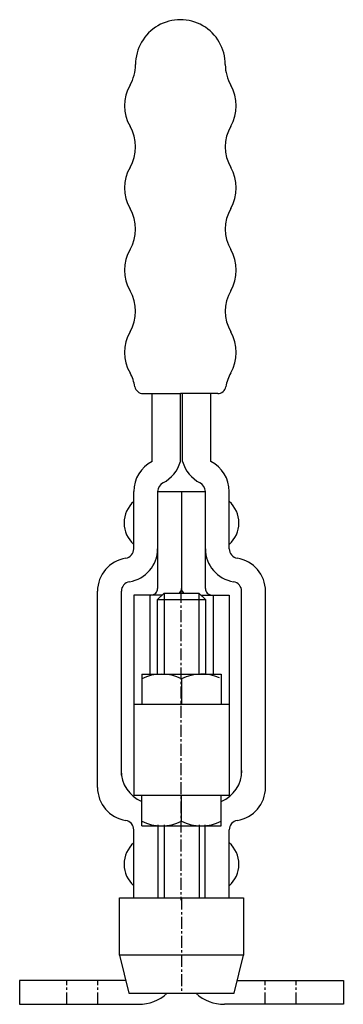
# Model space of a CAD drawing. Extents: x 121 to 155, y 140 to 243.
import ezdxf

# ---------------------------------------------------------------- set-up
doc = ezdxf.new("R2010")
doc.units = 0
doc.linetypes.add('CENTER', pattern=[2, 1.25, -0.25, 0.25, -0.25])
doc.layers.get('0').update_dxf_attribs({"linetype": 'CONTINUOUS'})
doc.layers.add('BRAUER-1', color=1, linetype='CENTER')

msp = doc.modelspace()

# ---------------------------------------------------------------- linework, layer by layer
for p, q in [((133.970423, 203.879255), (137.883422, 203.879254)), ((134.944476, 196.779254), (134.944476, 203.879255)), ((141.796422, 203.879255), (137.883422, 203.879254)), ((137.883422, 196.779254), (137.883422, 203.879254)), ((138.11658, 196.779254), (138.11658, 203.879254)), ((141.055526, 196.779254), (141.055526, 203.879255)), ((133.002463, 187.644023), (133.000051, 193.643963)), ((135.500026, 193.643963), (135.502411, 183.499729)), ((135.500026, 193.643963), (140.499976, 193.643963)), ((138.000001, 193.643963), (138.000001, 183.499564)), ((140.497591, 183.499729), (140.499976, 193.643963)), ((142.997538, 187.644022), (142.999951, 193.643962)), ((129.200088, 162.689873), (129.200089, 183.198465)), ((131.700063, 163.96716), (131.700064, 183.200907)), ((133.000051, 182.799571), (133.00005, 171.348343)), ((135.97147, 182.799571), (133.000051, 182.799571)), ((134.700034, 182.799571), (134.700033, 174.535021)), ((135.502685, 182.330787), (136.168636, 182.996737)), ((135.502685, 182.330787), (140.497316, 182.330786)), ((135.502685, 174.535021), (135.502685, 182.330787)), ((136.168636, 182.996737), (136.168636, 174.535021)), ((136.168636, 182.996737), (139.831365, 182.996737)), ((139.831365, 182.996737), (139.831365, 174.535021)), ((139.831365, 182.996737), (140.497316, 182.330786)), ((140.028531, 182.799571), (142.999951, 182.799571)), ((140.497316, 182.330786), (140.497316, 174.535021)), ((141.299968, 182.799571), (141.299967, 174.535021)), ((142.999951, 182.799571), (142.99995, 171.348343)), ((144.299937, 163.967161), (144.299938, 183.200907)), ((146.799912, 162.689873), (146.799913, 183.198465)), ((133.837809, 174.535021), (133.837808, 171.348343)), ((133.837809, 174.535021), (142.162192, 174.535021)), ((138, 174.057019), (138, 171.348343)), ((142.162192, 174.535021), (142.162192, 171.348343)), ((143.01085, 171.348343), (132.98915, 171.348343)), ((133.00005, 171.348343), (133.00005, 161.842642)), ((142.99995, 171.348343), (142.99995, 161.842642)), ((143.01085, 161.851122), (132.989149, 161.851123)), ((133.837808, 158.664444), (133.837808, 161.851123)), ((138, 159.142446), (138, 161.851123)), ((142.162192, 158.664444), (142.162192, 161.851122)), ((133.837808, 158.664444), (142.162192, 158.664444)), ((135.513625, 158.76475), (135.513625, 151.152517)), ((136.193218, 158.77255), (136.193218, 151.152517)), ((139.839894, 158.767412), (139.839894, 151.152517)), ((140.486375, 151.152517), (140.486375, 158.76475)), ((133.002462, 151.152517), (133.002462, 158.244317)), ((142.997538, 151.152517), (142.997538, 158.244316)), ((131.5, 151.152517), (144.5, 151.152517)), ((131.5, 145.152517), (131.5, 151.152517)), ((133.77782, 151.152517), (142.22218, 151.152517)), ((144.5, 151.152517), (144.5, 145.152517)), ((144.5, 145.152517), (131.5, 145.152517)), ((131.5, 145.152517), (132.5, 141.152517)), ((143.5, 141.152517), (144.5, 145.152517)), ((121.05, 142.499976), (121.05, 140.000001)), ((132.163135, 142.499975), (121.05, 142.499976)), ((143.836865, 142.499975), (154.95, 142.499975)), ((154.95, 142.499975), (154.95, 140)), ((132.5, 141.152517), (143.5, 141.152517)), ((121.05, 140.000001), (133.500045, 140)), ((154.95, 140), (142.499955, 140))]:
    msp.add_line(p, q)
for centre, radius, start, end in [((137.883429, 238.279256), 4.700825, 359.999989, 180), ((128.882604, 238.279256), 4.3, 329.999987, 359.999994), ((146.884251, 238.279255), 4.3, 179.999989, 210.000002), ((136.330421, 233.979254), 4.3, 149.99998, 209.999974), ((139.436432, 233.979255), 4.3, 329.999999, 29.999995), ((128.882602, 229.679256), 4.3, 329.99998, 30.000004), ((146.884251, 229.679255), 4.3, 149.999989, 209.999995), ((136.330419, 225.379254), 4.3, 149.999987, 209.999974), ((139.436432, 225.379255), 4.3, 329.999999, 30.000002), ((128.882599, 221.079256), 4.3, 329.999987, 30.000004), ((146.884251, 221.079255), 4.3, 149.999989, 209.999995), ((136.330416, 216.779254), 4.3, 149.99998, 209.999974), ((139.436432, 216.779255), 4.3, 329.999999, 30.000002), ((128.882597, 212.479256), 4.3, 329.99998, 30.000004), ((146.88425, 212.479255), 4.3, 149.999989, 210.000002), ((136.330414, 208.179254), 4.3, 149.999987, 209.999974), ((139.436432, 208.179255), 4.3, 329.999999, 30.000002), ((128.882594, 203.879256), 4.3, 9.59406, 29.999994), ((146.88425, 203.879255), 4.3, 149.999989, 170.40594), ((133.970423, 204.739255), 0.86, 189.594055, 270), ((141.796422, 204.739255), 0.86, 270, 350.40593), ((136.500016, 193.643963), 3.499965, 116.387801, 180.000011), ((134.500036, 197.675052), 3.499965, 296.387798, 345.170421), ((141.499966, 197.675052), 3.499965, 194.829579, 243.612199), ((139.499986, 193.643963), 3.499965, 359.999976, 63.612199), ((136.500016, 193.643963), 0.99999, 116.387786, 180.000009), ((139.499986, 193.643963), 0.99999, 359.999978, 63.612214), ((134.986757, 190.343995), 2.99997, 131.409621, 228.590377), ((141.013245, 190.343995), 2.99997, 311.409611, 48.590379), ((132.002473, 187.644022), 0.99999, 278.917935, 0.000028), ((132.002473, 187.644022), 3.497552, 278.922756, 0.000028), ((143.997528, 187.644022), 3.497553, 179.999979, 261.077263), ((143.997528, 187.644022), 0.99999, 179.999979, 261.082074), ((132.700054, 183.200907), 3.499966, 98.924125, 180.039976), ((143.299948, 183.200907), 3.499966, 359.960024, 81.075882), ((132.700054, 183.200907), 0.99999, 98.922746, 180), ((134.802418, 183.499564), 0.699993, 269.999989, 0.013506), ((137.300008, 183.499564), 0.699993, 314.083107, 0), ((138.699994, 183.499564), 0.699993, 180, 225.91689), ((141.197584, 183.499564), 0.699993, 179.986528, 270), ((143.299948, 183.200907), 0.99999, 0, 81.077261), ((135.918904, 169.765743), 4.769278, 64.128482, 115.871517), ((140.081096, 169.765743), 4.769278, 66.425731, 115.871517), ((135.164185, 164.466771), 3.499965, 180, 247.73018), ((140.835815, 164.466771), 3.499965, 292.26982, 0), ((132.700053, 162.689873), 3.499965, 180, 261.082073), ((143.299947, 162.689873), 3.499965, 278.917924, 0), ((132.002472, 158.244316), 0.99999, 0.000057, 81.082073), ((135.918904, 163.433722), 4.769278, 244.128479, 295.871517), ((140.081096, 163.433722), 4.769278, 244.128479, 295.871517), ((143.997528, 158.244316), 0.99999, 98.917924, 180), ((134.986756, 154.644352), 2.99997, 131.409621, 228.590377), ((141.013244, 154.644352), 2.99997, 311.409611, 48.590379), ((133.501558, 144.499955), 4.499955, 269.980736, 311.936792), ((142.498441, 144.499955), 4.499955, 228.063208, 270.019277)]:
    msp.add_arc(centre, radius, start, end)
at = {"layer": 'BRAUER-1'}
for p, q in [((137.944553, 183.226522), (137.944553, 150.892085)), ((138, 151.152517), (138, 141.152517)), ((126, 140), (126, 142.499976)), ((129.25, 140), (129.25, 142.499975)), ((146.75, 140), (146.75, 142.499975)), ((150, 140), (150, 142.499975))]:
    msp.add_line(p, q, dxfattribs=at)

doc.saveas('drawing.dxf')
